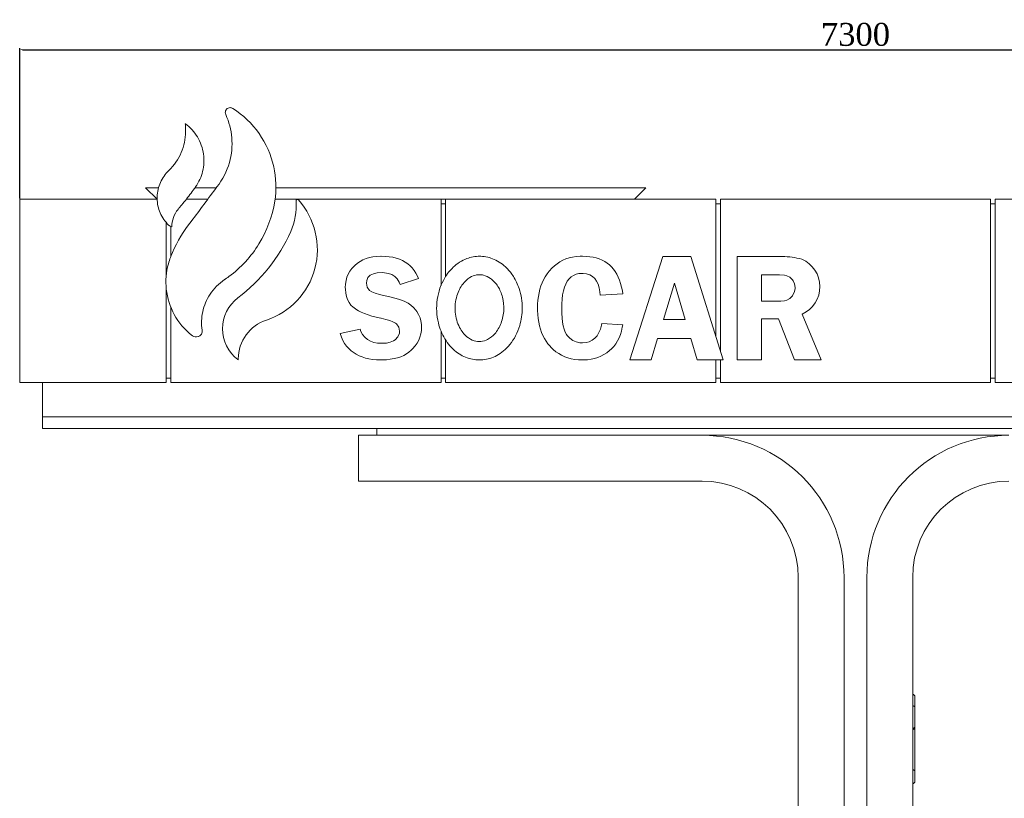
# Model space of a CAD drawing. Header units: feet. Extents: x 1874736 to 1903466, y 4612121 to 4660828.
# Tile 11 of 16: x 1888810 to 1893110, y 4653794 to 4657192. Entities that reach past the tile are written whole.
import ezdxf

# ---------------------------------------------------------------- set-up
doc = ezdxf.new("R2010")
doc.units = ezdxf.units.FT
doc.header["$MEASUREMENT"] = 0
doc.header["$PDMODE"] = 98
doc.header["$PDSIZE"] = 0.3
doc.styles.get("Standard").update_dxf_attribs({"font": 'times.ttf'})
doc.dimstyles.new('ISO-25', dxfattribs={"dimscale": 15, "dimtxt": 20, "dimasz": 2.5, "dimexe": 1.25, "dimexo": 0.625, "dimgap": 3, "dimtad": 1, "dimdec": 0, "dimtxsty": 'Standard', "dimcen": 2.5, "dimadec": 0, "dimazin": 0, "dimtfac": 1, "dimtdec": 0, "dimtmove": 0, "dimatfit": 3, "dimfxl": 1.25, "dimarcsym": 0})

# ---------------------------------------------------------------- blocks, each defined once
blk = doc.blocks.new('*D5007')
at = {"color": 0, "lineweight": -2, "transparency": 16777216}
for p, q in [((1888809.6, 4656411.5), (1888809.6, 4657067.7)), ((1888822.1, 4657061.4), (1896097.1, 4657061.4)), ((1896109.6, 4656411.5), (1896109.6, 4657067.7))]:
    blk.add_line(p, q, dxfattribs=at)
at = {"color": 0, "lineweight": 30, "transparency": 16777216}
for points in [[(1888822.1, 4657063.5), (1888822.1, 4657059.4), (1888809.6, 4657061.4)], [(1896097.1, 4657063.5), (1896097.1, 4657059.4), (1896109.6, 4657061.4)]]:
    blk.add_solid(points, dxfattribs=at)
at = {"layer": 'Defpoints', "color": 0, "lineweight": 30, "transparency": 16777216}
for p in [(1896109.6, 4657061.4), (1888809.6, 4656408.4), (1896109.6, 4656408.4)]:
    blk.add_point(p, dxfattribs=at)
at = {"color": 0, "lineweight": 5, "transparency": 16777216, "insert": (1892459.6, 4657127.4), "char_height": 100, "attachment_point": 5}
blk.add_mtext('7300', dxfattribs=at)

msp = doc.modelspace()

# ---------------------------------------------------------------- linework, layer by layer
at = {"color": 0, "linetype": 'Continuous', "lineweight": 0, "extrusion": (0, 1, 0)}
for p, q in [((1889359.6, 4656458.4, -26089.3), (1889409.6, 4656408.4, -26089.3)), ((1889359.6, 4656458.4, -26089.3), (1889415.6, 4656458.4, -26089.3)), ((1889574.8, 4656458.4, -26089.3), (1889667.8, 4656458.4, -26089.3)), ((1889928.4, 4656458.4, -26089.3), (1891544.8, 4656458.4, -26089.3)), ((1891494.8, 4656408.4, -26089.3), (1891544.8, 4656458.4, -26089.3)), ((1888809.6, 4656408.4, -26089.3), (1889409.8, 4656408.4, -26089.3)), ((1888809.6, 4656408.4, -26089.3), (1888809.6, 4655608.4, -26089.3)), ((1889537.2, 4656408.4, -26089.3), (1889631.1, 4656408.4, -26089.3)), ((1889924.8, 4656408.4, -26089.3), (1890649.6, 4656408.4, -26089.3)), ((1890649.6, 4656408.4, -26089.3), (1890669.6, 4656408.4, -26089.3)), ((1890649.6, 4656032.4, -26089.3), (1890649.6, 4656408.4, -26089.3)), ((1890649.6, 4656388.4, -26089.3), (1890669.6, 4656388.4, -26089.3)), ((1890669.6, 4656408.4, -26089.3), (1890669.6, 4656071.3, -26089.3)), ((1890669.6, 4656408.4, -26089.3), (1891849.6, 4656408.4, -26089.3)), ((1891849.6, 4655810.7, -26089.3), (1891849.6, 4656408.4, -26089.3)), ((1891849.6, 4656388.4, -26089.3), (1891869.6, 4656388.4, -26089.3)), ((1891869.6, 4656408.4, -26089.3), (1891869.6, 4655746.8, -26089.3)), ((1891869.6, 4656408.4, -26089.3), (1893049.6, 4656408.4, -26089.3)), ((1893049.6, 4656408.4, -26089.3), (1893049.6, 4655608.4, -26089.3)), ((1893069.6, 4656388.4, -26089.3), (1893049.6, 4656388.4, -26089.3)), ((1893069.6, 4655608.4, -26089.3), (1893069.6, 4656408.4, -26089.3)), ((1893424.5, 4656408.4, -26089.3), (1893069.6, 4656408.4, -26089.3)), ((1889449.6, 4656077.1, -26089.3), (1889449.6, 4656306.8, -26089.3)), ((1889469.6, 4656289.7, -26089.3), (1889469.6, 4656158.7, -26089.3)), ((1890284.2, 4656129.2, -26089.3), (1890273.4, 4656119.9, -26089.3)), ((1890296, 4656137.1, -26089.3), (1890284.2, 4656129.2, -26089.3)), ((1890308.7, 4656143.9, -26089.3), (1890296, 4656137.1, -26089.3)), ((1890322.2, 4656149.5, -26089.3), (1890308.7, 4656143.9, -26089.3)), ((1890336.7, 4656153.7, -26089.3), (1890322.2, 4656149.5, -26089.3)), ((1890352.3, 4656156.9, -26089.3), (1890336.7, 4656153.7, -26089.3)), ((1890368.8, 4656159, -26089.3), (1890352.3, 4656156.9, -26089.3)), ((1890386.3, 4656159.7, -26089.3), (1890368.8, 4656159, -26089.3)), ((1890388.1, 4656159.7, -26089.3), (1890386.3, 4656159.7, -26089.3)), ((1890406, 4656159.1, -26089.3), (1890388.1, 4656159.7, -26089.3)), ((1890423, 4656157.6, -26089.3), (1890406, 4656159.1, -26089.3)), ((1890438.9, 4656155.1, -26089.3), (1890423, 4656157.6, -26089.3)), ((1890453.9, 4656151.4, -26089.3), (1890438.9, 4656155.1, -26089.3)), ((1890467.8, 4656146.8, -26089.3), (1890453.9, 4656151.4, -26089.3)), ((1890480.8, 4656141.2, -26089.3), (1890467.8, 4656146.8, -26089.3)), ((1890493, 4656134.5, -26089.3), (1890480.8, 4656141.2, -26089.3)), ((1890504.2, 4656126.9, -26089.3), (1890493, 4656134.5, -26089.3)), ((1890514.4, 4656118.3, -26089.3), (1890504.2, 4656126.9, -26089.3)), ((1891156.5, 4656127.4, -26089.3), (1891145, 4656118.3, -26089.3)), ((1891168.7, 4656135.3, -26089.3), (1891156.5, 4656127.4, -26089.3)), ((1891181.6, 4656142, -26089.3), (1891168.7, 4656135.3, -26089.3)), ((1891195.2, 4656147.8, -26089.3), (1891181.6, 4656142, -26089.3)), ((1891209.4, 4656152.4, -26089.3), (1891195.2, 4656147.8, -26089.3)), ((1891224.4, 4656155.8, -26089.3), (1891209.4, 4656152.4, -26089.3)), ((1891240.2, 4656158.3, -26089.3), (1891224.4, 4656155.8, -26089.3)), ((1891256.7, 4656159.5, -26089.3), (1891240.2, 4656158.3, -26089.3)), ((1891267.1, 4656159.7, -26089.3), (1891256.7, 4656159.5, -26089.3)), ((1891283.4, 4656159.3, -26089.3), (1891267.1, 4656159.7, -26089.3)), ((1891298.9, 4656157.9, -26089.3), (1891283.4, 4656159.3, -26089.3)), ((1891313.6, 4656155.5, -26089.3), (1891298.9, 4656157.9, -26089.3)), ((1891327.5, 4656152.2, -26089.3), (1891313.6, 4656155.5, -26089.3)), ((1891340.6, 4656148, -26089.3), (1891327.5, 4656152.2, -26089.3)), ((1891352.9, 4656142.9, -26089.3), (1891340.6, 4656148, -26089.3)), ((1891364.4, 4656136.9, -26089.3), (1891352.9, 4656142.9, -26089.3)), ((1891375.1, 4656129.9, -26089.3), (1891364.4, 4656136.9, -26089.3)), ((1891385.1, 4656122, -26089.3), (1891375.1, 4656129.9, -26089.3)), ((1891619, 4656158.4, -26089.3), (1891474.7, 4655708.4, -26089.3)), ((1891740.9, 4656158.4, -26089.3), (1891619, 4656158.4, -26089.3)), ((1891881.7, 4655708.4, -26089.3), (1891740.9, 4656158.4, -26089.3)), ((1892140.4, 4656158.4, -26089.3), (1891942.6, 4656158.4, -26089.3)), ((1891942.6, 4656158.4, -26089.3), (1891942.6, 4655708.4, -26089.3)), ((1890251.9, 4656094.4, -26089.3), (1890244.6, 4656081.5, -26089.3)), ((1890260.8, 4656106.5, -26089.3), (1890251.9, 4656094.4, -26089.3)), ((1890271.5, 4656118.2, -26089.3), (1890260.8, 4656106.5, -26089.3)), ((1890273.4, 4656119.9, -26089.3), (1890271.5, 4656118.2, -26089.3)), ((1890340.5, 4656076.5, -26089.3), (1890354.3, 4656083.3, -26089.3)), ((1890354.3, 4656083.3, -26089.3), (1890371.5, 4656087.3, -26089.3)), ((1890371.5, 4656087.3, -26089.3), (1890392.1, 4656088.6, -26089.3)), ((1890392.1, 4656088.6, -26089.3), (1890403.3, 4656088, -26089.3)), ((1890403.3, 4656088, -26089.3), (1890419.8, 4656085.2, -26089.3)), ((1890419.8, 4656085.2, -26089.3), (1890434.6, 4656079.7, -26089.3)), ((1890523.8, 4656108.6, -26089.3), (1890514.4, 4656118.3, -26089.3)), ((1890532.1, 4656098, -26089.3), (1890523.8, 4656108.6, -26089.3)), ((1890539.8, 4656086.2, -26089.3), (1890532.1, 4656098, -26089.3)), ((1890546.4, 4656073.5, -26089.3), (1890539.8, 4656086.2, -26089.3)), ((1891121.6, 4656094.1, -26089.3), (1891112.8, 4656082.4, -26089.3)), ((1891123.7, 4656096.8, -26089.3), (1891121.6, 4656094.1, -26089.3)), ((1891134, 4656108.1, -26089.3), (1891123.7, 4656096.8, -26089.3)), ((1891145, 4656118.3, -26089.3), (1891134, 4656108.1, -26089.3)), ((1891239.6, 4656081.1, -26089.3), (1891251.9, 4656084, -26089.3)), ((1891251.9, 4656084, -26089.3), (1891265, 4656084.9, -26089.3)), ((1891265, 4656084.9, -26089.3), (1891270.5, 4656084.8, -26089.3)), ((1891270.5, 4656084.8, -26089.3), (1891285.4, 4656082.8, -26089.3)), ((1891285.4, 4656082.8, -26089.3), (1891298.9, 4656078.5, -26089.3)), ((1891394.3, 4656113.3, -26089.3), (1891385.1, 4656122, -26089.3)), ((1891402.9, 4656103.6, -26089.3), (1891394.3, 4656113.3, -26089.3)), ((1891410.5, 4656092.9, -26089.3), (1891402.9, 4656103.6, -26089.3)), ((1891417.5, 4656081.2, -26089.3), (1891410.5, 4656092.9, -26089.3)), ((1890234.9, 4656053.6, -26089.3), (1890232.5, 4656038.6, -26089.3)), ((1890239, 4656067.9, -26089.3), (1890234.9, 4656053.6, -26089.3)), ((1890244.6, 4656081.5, -26089.3), (1890239, 4656067.9, -26089.3)), ((1890323.8, 4656042.1, -26089.3), (1890325.2, 4656053.9, -26089.3)), ((1890327.4, 4656024.8, -26089.3), (1890323.8, 4656042.1, -26089.3)), ((1890325.2, 4656053.9, -26089.3), (1890330.6, 4656066.6, -26089.3)), ((1890330.6, 4656066.6, -26089.3), (1890340.5, 4656076.5, -26089.3)), ((1890434.6, 4656079.7, -26089.3), (1890447.5, 4656071.3, -26089.3)), ((1890447.5, 4656071.3, -26089.3), (1890458.3, 4656060.6, -26089.3)), ((1890458.3, 4656060.6, -26089.3), (1890467.1, 4656047.2, -26089.3)), ((1890467.1, 4656047.2, -26089.3), (1890471.7, 4656036.6, -26089.3)), ((1890471.7, 4656036.6, -26089.3), (1890550.7, 4656063, -26089.3)), ((1890550.7, 4656063, -26089.3), (1890546.4, 4656073.5, -26089.3)), ((1891091.5, 4656044, -26089.3), (1891086.1, 4656030, -26089.3)), ((1891097.8, 4656057.4, -26089.3), (1891091.5, 4656044, -26089.3)), ((1891105, 4656070.1, -26089.3), (1891097.8, 4656057.4, -26089.3)), ((1891112.8, 4656082.4, -26089.3), (1891105, 4656070.1, -26089.3)), ((1891194.4, 4656038.2, -26089.3), (1891201.2, 4656050.4, -26089.3)), ((1891201.2, 4656050.4, -26089.3), (1891209.1, 4656060.9, -26089.3)), ((1891209.1, 4656060.9, -26089.3), (1891218.1, 4656069.5, -26089.3)), ((1891218.1, 4656069.5, -26089.3), (1891228.4, 4656076.3, -26089.3)), ((1891228.4, 4656076.3, -26089.3), (1891239.6, 4656081.1, -26089.3)), ((1891298.9, 4656078.5, -26089.3), (1891310.9, 4656071.8, -26089.3)), ((1891310.9, 4656071.8, -26089.3), (1891321, 4656062.6, -26089.3)), ((1891321, 4656062.6, -26089.3), (1891329.4, 4656051.1, -26089.3)), ((1891329.4, 4656051.1, -26089.3), (1891335.9, 4656037.4, -26089.3)), ((1891423.9, 4656068.6, -26089.3), (1891417.5, 4656081.2, -26089.3)), ((1891429.4, 4656055, -26089.3), (1891423.9, 4656068.6, -26089.3)), ((1891434.2, 4656040.5, -26089.3), (1891429.4, 4656055, -26089.3)), ((1891438.3, 4656024.9, -26089.3), (1891434.2, 4656040.5, -26089.3)), ((1891620.7, 4655884.2, -26089.3), (1891668.8, 4656042.1, -26089.3)), ((1891668.8, 4656042.1, -26089.3), (1891715.9, 4655884.2, -26089.3)), ((1892048.6, 4656078.3, -26089.3), (1892127.5, 4656078.3, -26089.3)), ((1892048.6, 4655963.5, -26089.3), (1892048.6, 4656078.3, -26089.3)), ((1892127.5, 4656078.3, -26089.3), (1892149.3, 4656076.9, -26089.3)), ((1892149.3, 4656076.9, -26089.3), (1892160.4, 4656075, -26089.3)), ((1892160.4, 4656075, -26089.3), (1892172.8, 4656068.8, -26089.3)), ((1892172.8, 4656068.8, -26089.3), (1892184.8, 4656056.6, -26089.3)), ((1892184.8, 4656056.6, -26089.3), (1892187.2, 4656053.1, -26089.3)), ((1892187.2, 4656053.1, -26089.3), (1892193.8, 4656038.8, -26089.3)), ((1889449.6, 4655608.4, -26089.3), (1889449.6, 4656018.5, -26089.3)), ((1890232.5, 4656038.6, -26089.3), (1890231.7, 4656022.8, -26089.3)), ((1890231.7, 4656022.8, -26089.3), (1890231.8, 4656016.3, -26089.3)), ((1890231.8, 4656016.3, -26089.3), (1890233.3, 4655999.3, -26089.3)), ((1890233.3, 4655999.3, -26089.3), (1890236.6, 4655984.1, -26089.3)), ((1890337, 4656010.8, -26089.3), (1890327.4, 4656024.8, -26089.3)), ((1890347.5, 4656004, -26089.3), (1890337, 4656010.8, -26089.3)), ((1890361.9, 4655998, -26089.3), (1890347.5, 4656004, -26089.3)), ((1890380.7, 4655992.7, -26089.3), (1890361.9, 4655998, -26089.3)), ((1891077.8, 4656000.3, -26089.3), (1891074.9, 4655984.4, -26089.3)), ((1891081.6, 4656015.4, -26089.3), (1891077.8, 4656000.3, -26089.3)), ((1891086.1, 4656030, -26089.3), (1891081.6, 4656015.4, -26089.3)), ((1891180.9, 4655991.6, -26089.3), (1891184.4, 4656008.8, -26089.3)), ((1891184.4, 4656008.8, -26089.3), (1891188.9, 4656024.3, -26089.3)), ((1891188.9, 4656024.3, -26089.3), (1891194.4, 4656038.2, -26089.3)), ((1891335.9, 4656037.4, -26089.3), (1891340.6, 4656021.8, -26089.3)), ((1891340.6, 4656021.8, -26089.3), (1891343.6, 4656004, -26089.3)), ((1891343.6, 4656004, -26089.3), (1891344.5, 4655990, -26089.3)), ((1891441.5, 4656008.3, -26089.3), (1891438.3, 4656024.9, -26089.3)), ((1891443.2, 4655996.2, -26089.3), (1891441.5, 4656008.3, -26089.3)), ((1892192.4, 4656001.7, -26089.3), (1892184.8, 4655988, -26089.3)), ((1892195.8, 4656017.4, -26089.3), (1892192.4, 4656001.7, -26089.3)), ((1892193.8, 4656038.8, -26089.3), (1892196, 4656022.9, -26089.3)), ((1892196, 4656022.9, -26089.3), (1892195.8, 4656017.4, -26089.3)), ((1890236.6, 4655984.1, -26089.3), (1890241.6, 4655970.4, -26089.3)), ((1890241.6, 4655970.4, -26089.3), (1890248.1, 4655957.9, -26089.3)), ((1890248.1, 4655957.9, -26089.3), (1890256.4, 4655947, -26089.3)), ((1890393, 4655990, -26089.3), (1890380.7, 4655992.7, -26089.3)), ((1890413.4, 4655985.7, -26089.3), (1890393, 4655990, -26089.3)), ((1890431.9, 4655981.5, -26089.3), (1890413.4, 4655985.7, -26089.3)), ((1890448.6, 4655977.1, -26089.3), (1890431.9, 4655981.5, -26089.3)), ((1890463.5, 4655972.8, -26089.3), (1890448.6, 4655977.1, -26089.3)), ((1890476.6, 4655968.6, -26089.3), (1890463.5, 4655972.8, -26089.3)), ((1890488, 4655964.3, -26089.3), (1890476.6, 4655968.6, -26089.3)), ((1890492.2, 4655962.4, -26089.3), (1890488, 4655964.3, -26089.3)), ((1890505.5, 4655955.5, -26089.3), (1890492.2, 4655962.4, -26089.3)), ((1890517.7, 4655946.9, -26089.3), (1890505.5, 4655955.5, -26089.3)), ((1891072.8, 4655968.1, -26089.3), (1891071.5, 4655951.2, -26089.3)), ((1891074.9, 4655984.4, -26089.3), (1891072.8, 4655968.1, -26089.3)), ((1891177.1, 4655951.9, -26089.3), (1891178.6, 4655972.5, -26089.3)), ((1891178.6, 4655972.5, -26089.3), (1891180.9, 4655991.6, -26089.3)), ((1891344.5, 4655990, -26089.3), (1891443.2, 4655996.2, -26089.3)), ((1892113.3, 4655963.5, -26089.3), (1892048.6, 4655963.5, -26089.3)), ((1892133.3, 4655964.1, -26089.3), (1892113.3, 4655963.5, -26089.3)), ((1892149, 4655965.8, -26089.3), (1892133.3, 4655964.1, -26089.3)), ((1892159.4, 4655968.2, -26089.3), (1892149, 4655965.8, -26089.3)), ((1892172.5, 4655975, -26089.3), (1892159.4, 4655968.2, -26089.3)), ((1892184.3, 4655987.3, -26089.3), (1892172.5, 4655975, -26089.3)), ((1892184.8, 4655988, -26089.3), (1892184.3, 4655987.3, -26089.3)), ((1889469.6, 4655937, -26089.3), (1889469.6, 4655608.4, -26089.3)), ((1890256.4, 4655947, -26089.3), (1890266.4, 4655937.1, -26089.3)), ((1890266.4, 4655937.1, -26089.3), (1890268.4, 4655935.5, -26089.3)), ((1890268.4, 4655935.5, -26089.3), (1890278, 4655928.5, -26089.3)), ((1890278, 4655928.5, -26089.3), (1890289.1, 4655921.9, -26089.3)), ((1890289.1, 4655921.9, -26089.3), (1890301.5, 4655915.7, -26089.3)), ((1890301.5, 4655915.7, -26089.3), (1890315.4, 4655909.7, -26089.3)), ((1890529.1, 4655936.7, -26089.3), (1890517.7, 4655946.9, -26089.3)), ((1890539.5, 4655924.7, -26089.3), (1890529.1, 4655936.7, -26089.3)), ((1890543.9, 4655918.5, -26089.3), (1890539.5, 4655924.7, -26089.3)), ((1890552, 4655905.3, -26089.3), (1890543.9, 4655918.5, -26089.3)), ((1891071.5, 4655951.2, -26089.3), (1891071.1, 4655933.6, -26089.3)), ((1891071.1, 4655933.6, -26089.3), (1891071.2, 4655923.4, -26089.3)), ((1891071.2, 4655923.4, -26089.3), (1891072.1, 4655905.6, -26089.3)), ((1891176.7, 4655932.6, -26089.3), (1891177.1, 4655951.9, -26089.3)), ((1891177.1, 4655910.5, -26089.3), (1891176.7, 4655932.6, -26089.3)), ((1891178.4, 4655890.3, -26089.3), (1891177.1, 4655910.5, -26089.3)), ((1890315.4, 4655909.7, -26089.3), (1890330.9, 4655904.1, -26089.3)), ((1890330.9, 4655904.1, -26089.3), (1890347.8, 4655899, -26089.3)), ((1890347.8, 4655899, -26089.3), (1890366.2, 4655894, -26089.3)), ((1890366.2, 4655894, -26089.3), (1890386.2, 4655889.7, -26089.3)), ((1890386.2, 4655889.7, -26089.3), (1890387.9, 4655889.2, -26089.3)), ((1890387.9, 4655889.2, -26089.3), (1890408.6, 4655884.4, -26089.3)), ((1890408.6, 4655884.4, -26089.3), (1890425.9, 4655879.4, -26089.3)), ((1890425.9, 4655879.4, -26089.3), (1890439.8, 4655874.1, -26089.3)), ((1890439.8, 4655874.1, -26089.3), (1890450.4, 4655868.4, -26089.3)), ((1890450.4, 4655868.4, -26089.3), (1890455.5, 4655864.4, -26089.3)), ((1890558.1, 4655891.5, -26089.3), (1890552, 4655905.3, -26089.3)), ((1890562.1, 4655877.2, -26089.3), (1890558.1, 4655891.5, -26089.3)), ((1890564.3, 4655861.9, -26089.3), (1890562.1, 4655877.2, -26089.3)), ((1891072.1, 4655905.6, -26089.3), (1891073.8, 4655888.4, -26089.3)), ((1891073.8, 4655888.4, -26089.3), (1891076.3, 4655872.1, -26089.3)), ((1891076.3, 4655872.1, -26089.3), (1891079.6, 4655856.4, -26089.3)), ((1891180.4, 4655872.1, -26089.3), (1891178.4, 4655890.3, -26089.3)), ((1891183.5, 4655855.8, -26089.3), (1891180.4, 4655872.1, -26089.3)), ((1891715.9, 4655884.2, -26089.3), (1891620.7, 4655884.2, -26089.3)), ((1892048.6, 4655886.7, -26089.3), (1892124.2, 4655886.7, -26089.3)), ((1892048.6, 4655708.4, -26089.3), (1892048.6, 4655886.7, -26089.3)), ((1892124.2, 4655886.7, -26089.3), (1892193.3, 4655708.4, -26089.3)), ((1892309.6, 4655708.4, -26089.3), (1892226.7, 4655907.5, -26089.3)), ((1890296.5, 4655841.9, -26089.3), (1890209.6, 4655822.2, -26089.3)), ((1890300.1, 4655831.5, -26089.3), (1890296.5, 4655841.9, -26089.3)), ((1890307.3, 4655817.9, -26089.3), (1890300.1, 4655831.5, -26089.3)), ((1890455.5, 4655864.4, -26089.3), (1890465.6, 4655850.7, -26089.3)), ((1890465.6, 4655850.7, -26089.3), (1890469, 4655833.3, -26089.3)), ((1890469, 4655833.3, -26089.3), (1890468.1, 4655824.1, -26089.3)), ((1890561.6, 4655821.3, -26089.3), (1890564, 4655836.2, -26089.3)), ((1890564, 4655836.2, -26089.3), (1890564.9, 4655851.5, -26089.3)), ((1890564.9, 4655851.5, -26089.3), (1890564.3, 4655861.9, -26089.3)), ((1890649.6, 4655608.4, -26089.3), (1890649.6, 4655833.1, -26089.3)), ((1891079.6, 4655856.4, -26089.3), (1891083.8, 4655841.6, -26089.3)), ((1891083.8, 4655841.6, -26089.3), (1891088.8, 4655827.3, -26089.3)), ((1891088.8, 4655827.3, -26089.3), (1891094.4, 4655813.9, -26089.3)), ((1891187.2, 4655841.4, -26089.3), (1891183.5, 4655855.8, -26089.3)), ((1891192, 4655828.9, -26089.3), (1891187.2, 4655841.4, -26089.3)), ((1891197.5, 4655818.3, -26089.3), (1891192, 4655828.9, -26089.3)), ((1891339.2, 4655826.4, -26089.3), (1891331, 4655813, -26089.3)), ((1891345.7, 4655842, -26089.3), (1891339.2, 4655826.4, -26089.3)), ((1891350.7, 4655859.7, -26089.3), (1891345.7, 4655842, -26089.3)), ((1891352.1, 4655866.6, -26089.3), (1891350.7, 4655859.7, -26089.3)), ((1891443.2, 4655861, -26089.3), (1891352.1, 4655866.6, -26089.3)), ((1891432.9, 4655817.7, -26089.3), (1891437.6, 4655833.1, -26089.3)), ((1891437.6, 4655833.1, -26089.3), (1891441.3, 4655849.6, -26089.3)), ((1891441.3, 4655849.6, -26089.3), (1891443.2, 4655861, -26089.3)), ((1890209.6, 4655822.2, -26089.3), (1890214.5, 4655807.2, -26089.3)), ((1890214.5, 4655807.2, -26089.3), (1890220.7, 4655792.8, -26089.3)), ((1890220.7, 4655792.8, -26089.3), (1890228.2, 4655779.7, -26089.3)), ((1890316.7, 4655806.2, -26089.3), (1890307.3, 4655817.9, -26089.3)), ((1890328, 4655796.7, -26089.3), (1890316.7, 4655806.2, -26089.3)), ((1890341.1, 4655789.3, -26089.3), (1890328, 4655796.7, -26089.3)), ((1890356.2, 4655784, -26089.3), (1890341.1, 4655789.3, -26089.3)), ((1890372.9, 4655780.9, -26089.3), (1890356.2, 4655784, -26089.3)), ((1890428.1, 4655784.6, -26089.3), (1890411.1, 4655781, -26089.3)), ((1890442.1, 4655790.6, -26089.3), (1890428.1, 4655784.6, -26089.3)), ((1890449.2, 4655795.4, -26089.3), (1890442.1, 4655790.6, -26089.3)), ((1890461.7, 4655808.6, -26089.3), (1890449.2, 4655795.4, -26089.3)), ((1890468.1, 4655824.1, -26089.3), (1890461.7, 4655808.6, -26089.3)), ((1890545, 4655780.6, -26089.3), (1890552.1, 4655793.6, -26089.3)), ((1890552.1, 4655793.6, -26089.3), (1890557.6, 4655807.2, -26089.3)), ((1890557.6, 4655807.2, -26089.3), (1890561.6, 4655821.3, -26089.3)), ((1890669.6, 4655794.3, -26089.3), (1890669.6, 4655608.4, -26089.3)), ((1891094.4, 4655813.9, -26089.3), (1891101.1, 4655801, -26089.3)), ((1891101.1, 4655801, -26089.3), (1891108.4, 4655789, -26089.3)), ((1891108.4, 4655789, -26089.3), (1891116.6, 4655777.6, -26089.3)), ((1891200.4, 4655814.3, -26089.3), (1891197.5, 4655818.3, -26089.3)), ((1891211.5, 4655802, -26089.3), (1891200.4, 4655814.3, -26089.3)), ((1891224.7, 4655792.5, -26089.3), (1891211.5, 4655802, -26089.3)), ((1891239.7, 4655785.9, -26089.3), (1891224.7, 4655792.5, -26089.3)), ((1891256.2, 4655782.4, -26089.3), (1891239.7, 4655785.9, -26089.3)), ((1891267.9, 4655781.8, -26089.3), (1891256.2, 4655782.4, -26089.3)), ((1891283.3, 4655783, -26089.3), (1891267.9, 4655781.8, -26089.3)), ((1891297.3, 4655786.8, -26089.3), (1891283.3, 4655783, -26089.3)), ((1891310.1, 4655793, -26089.3), (1891297.3, 4655786.8, -26089.3)), ((1891321.4, 4655801.8, -26089.3), (1891310.1, 4655793, -26089.3)), ((1891331, 4655813, -26089.3), (1891321.4, 4655801.8, -26089.3)), ((1891413, 4655777.6, -26089.3), (1891420.7, 4655789.9, -26089.3)), ((1891420.7, 4655789.9, -26089.3), (1891427.2, 4655803.2, -26089.3)), ((1891427.2, 4655803.2, -26089.3), (1891432.9, 4655817.7, -26089.3)), ((1891567, 4655708.4, -26089.3), (1891595.2, 4655801.1, -26089.3)), ((1891595.2, 4655801.1, -26089.3), (1891740.6, 4655801.1, -26089.3)), ((1891740.6, 4655801.1, -26089.3), (1891768.3, 4655708.4, -26089.3)), ((1890228.2, 4655779.7, -26089.3), (1890236.8, 4655767.5, -26089.3)), ((1890236.8, 4655767.5, -26089.3), (1890246.5, 4655756.5, -26089.3)), ((1890246.5, 4655756.5, -26089.3), (1890257.5, 4655746.8, -26089.3)), ((1890257.5, 4655746.8, -26089.3), (1890278.9, 4655732.3, -26089.3)), ((1890391.1, 4655779.8, -26089.3), (1890372.9, 4655780.9, -26089.3)), ((1890391.6, 4655779.8, -26089.3), (1890391.1, 4655779.8, -26089.3)), ((1890411.1, 4655781, -26089.3), (1890391.6, 4655779.8, -26089.3)), ((1890498.7, 4655733.9, -26089.3), (1890509.7, 4655741.5, -26089.3)), ((1890509.7, 4655741.5, -26089.3), (1890519.8, 4655750.2, -26089.3)), ((1890519.8, 4655750.2, -26089.3), (1890525.8, 4655756, -26089.3)), ((1890525.8, 4655756, -26089.3), (1890536.2, 4655768.1, -26089.3)), ((1890536.2, 4655768.1, -26089.3), (1890545, 4655780.6, -26089.3)), ((1891116.6, 4655777.6, -26089.3), (1891125.7, 4655766.9, -26089.3)), ((1891125.7, 4655766.9, -26089.3), (1891128.8, 4655763.4, -26089.3)), ((1891128.8, 4655763.4, -26089.3), (1891139.8, 4655752.8, -26089.3)), ((1891139.8, 4655752.8, -26089.3), (1891151.4, 4655743.1, -26089.3)), ((1891151.4, 4655743.1, -26089.3), (1891163.6, 4655734.7, -26089.3)), ((1891361.4, 4655730.7, -26089.3), (1891374.1, 4655738.8, -26089.3)), ((1891374.1, 4655738.8, -26089.3), (1891386.1, 4655748.1, -26089.3)), ((1891386.1, 4655748.1, -26089.3), (1891394.6, 4655755.7, -26089.3)), ((1891394.6, 4655755.7, -26089.3), (1891404.2, 4655766.1, -26089.3)), ((1891404.2, 4655766.1, -26089.3), (1891413, 4655777.6, -26089.3)), ((1889763.8, 4655709.2, -26089.3), (1889763.9, 4655711.9, -26089.3)), ((1890278.9, 4655732.3, -26089.3), (1890291.8, 4655725.7, -26089.3)), ((1890291.8, 4655725.7, -26089.3), (1890305.5, 4655720.1, -26089.3)), ((1890305.5, 4655720.1, -26089.3), (1890320, 4655715.4, -26089.3)), ((1890320, 4655715.4, -26089.3), (1890335.1, 4655711.8, -26089.3)), ((1890335.1, 4655711.8, -26089.3), (1890350.8, 4655709.1, -26089.3)), ((1890350.8, 4655709.1, -26089.3), (1890367.4, 4655707.6, -26089.3)), ((1890367.4, 4655707.6, -26089.3), (1890384.7, 4655707.1, -26089.3)), ((1890384.7, 4655707.1, -26089.3), (1890392.5, 4655707.2, -26089.3)), ((1890392.5, 4655707.2, -26089.3), (1890410.9, 4655708.2, -26089.3)), ((1890410.9, 4655708.2, -26089.3), (1890428.1, 4655710, -26089.3)), ((1890428.1, 4655710, -26089.3), (1890444.4, 4655712.9, -26089.3)), ((1890444.4, 4655712.9, -26089.3), (1890459.4, 4655716.6, -26089.3)), ((1890459.4, 4655716.6, -26089.3), (1890473.5, 4655721.4, -26089.3)), ((1890473.5, 4655721.4, -26089.3), (1890486.6, 4655727.2, -26089.3)), ((1890486.6, 4655727.2, -26089.3), (1890498.7, 4655733.9, -26089.3)), ((1891163.6, 4655734.7, -26089.3), (1891176.4, 4655727.4, -26089.3)), ((1891176.4, 4655727.4, -26089.3), (1891189.9, 4655721.3, -26089.3)), ((1891189.9, 4655721.3, -26089.3), (1891203.9, 4655716.2, -26089.3)), ((1891203.9, 4655716.2, -26089.3), (1891218.5, 4655712.2, -26089.3)), ((1891218.5, 4655712.2, -26089.3), (1891233.8, 4655709.4, -26089.3)), ((1891233.8, 4655709.4, -26089.3), (1891249.8, 4655707.6, -26089.3)), ((1891249.8, 4655707.6, -26089.3), (1891266.4, 4655707.1, -26089.3)), ((1891266.4, 4655707.1, -26089.3), (1891272.4, 4655707.2, -26089.3)), ((1891272.4, 4655707.2, -26089.3), (1891289, 4655708.2, -26089.3)), ((1891289, 4655708.2, -26089.3), (1891304.7, 4655710.4, -26089.3)), ((1891304.7, 4655710.4, -26089.3), (1891319.9, 4655713.7, -26089.3)), ((1891319.9, 4655713.7, -26089.3), (1891334.4, 4655718.2, -26089.3)), ((1891334.4, 4655718.2, -26089.3), (1891348.2, 4655723.9, -26089.3)), ((1891348.2, 4655723.9, -26089.3), (1891361.4, 4655730.7, -26089.3)), ((1891474.7, 4655708.4, -26089.3), (1891567, 4655708.4, -26089.3)), ((1891768.3, 4655708.4, -26089.3), (1891881.7, 4655708.4, -26089.3)), ((1891849.6, 4655608.4, -26089.3), (1891849.6, 4655708.4, -26089.3)), ((1891869.6, 4655708.4, -26089.3), (1891869.6, 4655608.4, -26089.3)), ((1891942.6, 4655708.4, -26089.3), (1892048.6, 4655708.4, -26089.3)), ((1892193.3, 4655708.4, -26089.3), (1892309.6, 4655708.4, -26089.3)), ((1889469.6, 4655628.4, -26089.3), (1889449.6, 4655628.4, -26089.3)), ((1890669.6, 4655628.4, -26089.3), (1890649.6, 4655628.4, -26089.3)), ((1891869.6, 4655628.4, -26089.3), (1891849.6, 4655628.4, -26089.3)), ((1893049.6, 4655628.4, -26089.3), (1893069.6, 4655628.4, -26089.3)), ((1889449.6, 4655608.4, -26089.3), (1888809.6, 4655608.4, -26089.3)), ((1888909.6, 4655458.4, -26089.3), (1888909.6, 4655608.4, -26089.3)), ((1890649.6, 4655608.4, -26089.3), (1889469.6, 4655608.4, -26089.3)), ((1891849.6, 4655608.4, -26089.3), (1890669.6, 4655608.4, -26089.3)), ((1893049.6, 4655608.4, -26089.3), (1891869.6, 4655608.4, -26089.3)), ((1893069.6, 4655608.4, -26089.3), (1894249.6, 4655608.4, -26089.3)), ((1888909.6, 4655458.4, -26089.3), (1896009.6, 4655458.4, -26089.3)), ((1896009.6, 4655458.4, -26089.3), (1888909.6, 4655458.4, -26089.3)), ((1888909.6, 4655458.4, -26089.3), (1888909.6, 4655408.4, -26089.3)), ((1888909.6, 4655408.4, -26089.3), (1896009.6, 4655408.4, -26089.3)), ((1890369.6, 4655378.4, -26089.3), (1890369.6, 4655408.4, -26089.3)), ((1890289.6, 4655378.4, -26089.3), (1891789.6, 4655378.4, -26089.3)), ((1890289.6, 4655178.4, -26089.3), (1890289.6, 4655378.4, -26089.3)), ((1893129.6, 4655378.4, -26089.3), (1891789.6, 4655378.4, -26089.3)), ((1891789.6, 4655178.4, -26089.3), (1890289.6, 4655178.4, -26089.3)), ((1892209.6, 4651748.4, -26089.3), (1892209.6, 4654758.4, -26089.3)), ((1892409.6, 4654758.4, -26089.3), (1892409.6, 4651428.4, -26089.3)), ((1892509.6, 4651428.4, -26089.3), (1892509.6, 4654758.4, -26089.3)), ((1892709.6, 4654758.4, -26089.3), (1892709.6, 4651748.4, -26089.3)), ((1892719.6, 4654237.3, -26089.3), (1892719.6, 4654191.4, -26089.3)), ((1892719.6, 4654191.4, -26089.3), (1892719.6, 4654108.7, -26089.3)), ((1892719.6, 4654105.1, -26089.3), (1892719.6, 4654108.7, -26089.3)), ((1892719.6, 4654034.8, -26089.3), (1892719.6, 4654105.1, -26089.3)), ((1892719.6, 4653912.3, -26089.3), (1892719.6, 4654034.8, -26089.3)), ((1892719.6, 4653868.4, -26089.3), (1892719.6, 4653912.3, -26089.3))]:
    msp.add_line(p, q, dxfattribs=at)
at = {"color": 0, "linetype": 'Continuous', "lineweight": 0}
for centre, radius, start, end in [((1889785.4, 4656189, -26089.3), 324.2, 288.3396, 41.8638), ((1890022.6, 4656401.6, -26089.3), 5.75, 41.8638, 184.1011), ((1892140.4, 4655837.4, -26089.3), 320.9, 74.71, 90), ((1892173.9, 4656026.9, -26089.3), 130.6, 293.8553, 66.9598), ((1889864.5, 4655843.3, -26089.3), 169, 127.0604, 232.8758), ((1889763, 4655709.2, -26089.3), 0.821, 232.8758, 4.1153)]:
    msp.add_arc(centre, radius, start, end, dxfattribs=at)
at = {"color": 0, "linetype": 'Continuous', "lineweight": 0, "extrusion": (0, 0, -1)}
for centre, radius, start, end in [((-1889739.9, 4656381.3, 26089.3), 277.6, 175.8989, 204.1268), ((-1889314.2, 4656572, 26089.3), 744.1, 204.1268, 232.9396), ((-1889944.1, 4655710.2, 26089.3), 180.3, 0.5548, 71.6604), ((-1891789.6, 4654758.4, 26089.3), 620, 90, 180), ((-1893129.6, 4654758.4, 26089.3), 620, 0, 90), ((-1891789.6, 4654758.4, 26089.3), 420, 90, 180), ((-1893129.6, 4654758.4, 26089.3), 420, 0, 90), ((-1892709.6, 4654237.3, 26089.3), 10, 90, 180), ((-1892709.6, 4653868.4, 26089.3), 10, 180, 270)]:
    msp.add_arc(centre, radius, start, end, dxfattribs=at)
at = {"color": 0, "linetype": 'Continuous', "lineweight": 0}
for points, knots in [([(1889709.5, 4656778.1, -26089.3), (1889724.1, 4656746.2, -26089.3), (1889733, 4656712, -26089.3), (1889739, 4656640.7, -26089.3), (1889735.4, 4656604.2, -26089.3), (1889714.6, 4656530.5, -26089.3), (1889696.1, 4656494.3, -26089.3), (1889671.1, 4656462.9, -26089.3)], [-335.122731, -335.122731, -335.122731, -335.122731, -229.786144, -229.786144, -120.602151, -120.602151, 0, 0, 0, 0]), ([(1889740.3, 4656805.2, -26089.3), (1889738.5, 4656806.3, -26089.3), (1889736.6, 4656807.1, -26089.3), (1889732.5, 4656808.2, -26089.3), (1889730.3, 4656808.4, -26089.3), (1889725.3, 4656808.2, -26089.3), (1889722.5, 4656807.6, -26089.3), (1889717.4, 4656805.2, -26089.3), (1889715.1, 4656803.5, -26089.3), (1889711.4, 4656799.5, -26089.3), (1889710, 4656797.1, -26089.3), (1889708, 4656792, -26089.3), (1889707.5, 4656789.1, -26089.3), (1889707.7, 4656783.5, -26089.3), (1889708.3, 4656780.7, -26089.3), (1889709.5, 4656778.1, -26089.3)], [-54.744503, -54.744503, -54.744503, -54.744503, -48.562111, -48.562111, -42.05044, -42.05044, -33.492871, -33.492871, -25.11128, -25.11128, -16.96365, -16.96365, -8.501115, -8.501115, 0, 0, 0, 0]), ([(1889923.6, 4656400.5, -26089.3), (1889931.4, 4656450.4, -26089.3), (1889929.8, 4656501.3, -26089.3), (1889907.3, 4656602.4, -26089.3), (1889885.8, 4656651.5, -26089.3), (1889824.7, 4656739, -26089.3), (1889785.5, 4656776.4, -26089.3), (1889740.3, 4656805.2, -26089.3)], [-471.683907, -471.683907, -471.683907, -471.683907, -320.159213, -320.159213, -160.929472, -160.929472, 0, 0, 0, 0]), ([(1889474.3, 4656288.4, -26089.3), (1889474.1, 4656302.1, -26089.3), (1889476.3, 4656315.8, -26089.3), (1889485.5, 4656341.7, -26089.3), (1889492.3, 4656353.8, -26089.3), (1889502.1, 4656365.7, -26089.3), (1889502.3, 4656366, -26089.3), (1889505.8, 4656370, -26089.3), (1889506.7, 4656371.2, -26089.3), (1889511, 4656376.2, -26089.3), (1889514.3, 4656380.2, -26089.3), (1889524.6, 4656392.5, -26089.3), (1889531.4, 4656401, -26089.3), (1889551.6, 4656426.7, -26089.3), (1889564.6, 4656444.1, -26089.3), (1889577.6, 4656462.3, -26089.3), (1889577.8, 4656462.6, -26089.3), (1889592.3, 4656483.3, -26089.3), (1889602.6, 4656505.9, -26089.3), (1889614.7, 4656554.8, -26089.3), (1889615.9, 4656580.6, -26089.3), (1889608.5, 4656632.3, -26089.3), (1889599.5, 4656657.6, -26089.3), (1889572.2, 4656703, -26089.3), (1889554.3, 4656722.7, -26089.3), (1889533.1, 4656738.3, -26089.3), (1889533.1, 4656738.3, -26089.3), (1889533.1, 4656738.3, -26089.3), (1889533.1, 4656738.3, -26089.3), (1889533.1, 4656738.3, -26089.3), (1889533.1, 4656738.3, -26089.3), (1889533.1, 4656738.3, -26089.3), (1889533.1, 4656738.3, -26089.3), (1889533.1, 4656738.3, -26089.3), (1889533.1, 4656738.3, -26089.3), (1889533, 4656738.3, -26089.3), (1889533, 4656738.3, -26089.3), (1889532.9, 4656738.4, -26089.3), (1889532.8, 4656738.4, -26089.3), (1889532.7, 4656738.4, -26089.3), (1889532.7, 4656738.3, -26089.3), (1889532.6, 4656738.3, -26089.3), (1889532.5, 4656738.2, -26089.3), (1889532.5, 4656738.2, -26089.3), (1889532.5, 4656738.1, -26089.3), (1889532.4, 4656738, -26089.3), (1889532.4, 4656737.9, -26089.3), (1889533, 4656733.7, -26089.3), (1889533.4, 4656729.9, -26089.3), (1889534.3, 4656718.3, -26089.3), (1889534.5, 4656710.6, -26089.3), (1889533.8, 4656671.7, -26089.3), (1889527.3, 4656641, -26089.3), (1889502.5, 4656583.1, -26089.3), (1889484.3, 4656556.6, -26089.3), (1889460.1, 4656533.1, -26089.3), (1889459.7, 4656532.8, -26089.3), (1889457.2, 4656530.3, -26089.3), (1889456.2, 4656529.3, -26089.3), (1889440.5, 4656512.9, -26089.3), (1889429, 4656494.8, -26089.3), (1889413.1, 4656454.6, -26089.3), (1889409.2, 4656432.9, -26089.3), (1889410.1, 4656389.8, -26089.3), (1889414.7, 4656368.8, -26089.3), (1889431.7, 4656329.3, -26089.3), (1889444.2, 4656311.2, -26089.3), (1889459.9, 4656296, -26089.3)], [-8016.868336, -8016.868336, -8016.868336, -8016.868336, -6974.133624, -6974.133624, -5929.559772, -5929.559772, -5804.489011, -5804.489011, -5756.727762, -5756.727762, -5589.068498, -5589.068498, -5235.920841, -5235.920841, -4529.300506, -4529.300506, -4508.430645, -4508.430645, -3552.798289, -3552.798289, -2561.649422, -2561.649422, -1530.784561, -1530.784561, -511.331069, -511.331069, -511.331065, -511.331065, -511.331059, -511.331059, -511.331041, -511.331041, -511.331002, -511.331002, -511.326339, -511.326339, -510.746022, -510.746022, -510.143517, -510.143517, -509.534846, -509.534846, -508.954671, -508.954671, -508.352326, -508.352326, -507.227335, -507.227335, -494.831263, -494.831263, -470.117036, -470.117036, -370.728115, -370.728115, -269.051614, -269.051614, -262.945155, -262.945155, -258.602221, -258.602221, -194.832952, -194.832952, -129.120568, -129.120568, -65.485114, -65.485114, 0, 0, 0, 0]), ([(1889671.1, 4656462.9, -26089.3), (1889652.6, 4656437.6, -26089.3), (1889634.1, 4656412.4, -26089.3), (1889596.8, 4656362.1, -26089.3), (1889578, 4656337.1, -26089.3), (1889559.1, 4656312.1, -26089.3)], [-187.810745, -187.810745, -187.810745, -187.810745, -93.905372, -93.905372, 0, 0, 0, 0]), ([(1889605.9, 4655837.1, -26089.3), (1889602.1, 4655863.8, -26089.3), (1889603.2, 4655891, -26089.3), (1889614.9, 4655944.6, -26089.3), (1889625.8, 4655970.6, -26089.3), (1889657.8, 4656019.2, -26089.3), (1889679.2, 4656040.8, -26089.3), (1889705, 4656058.3, -26089.3), (1889706.3, 4656059.1, -26089.3), (1889710, 4656061.7, -26089.3), (1889711.7, 4656062.8, -26089.3), (1889716.8, 4656066.3, -26089.3), (1889720.1, 4656068.7, -26089.3), (1889775.9, 4656109.8, -26089.3), (1889820.5, 4656158.2, -26089.3), (1889889.8, 4656270.8, -26089.3), (1889913.2, 4656334.3, -26089.3), (1889923.6, 4656400.5, -26089.3)], [-1035.208386, -1035.208386, -1035.208386, -1035.208386, -841.120164, -841.120164, -639.691036, -639.691036, -422.447419, -422.447419, -415.068122, -415.068122, -408.91628, -408.91628, -396.625907, -396.625907, -201.048341, -201.048341, 0, 0, 0, 0]), ([(1889559.1, 4656312.1, -26089.3), (1889525.6, 4656270.6, -26089.3), (1889497.9, 4656224.8, -26089.3), (1889472.5, 4656166, -26089.3), (1889469.5, 4656158.2, -26089.3), (1889464.7, 4656145.8, -26089.3), (1889461.6, 4656136.5, -26089.3), (1889448.9, 4656090.8, -26089.3), (1889445.9, 4656053, -26089.3), (1889454.2, 4655976.7, -26089.3), (1889466, 4655939.1, -26089.3), (1889503.8, 4655870.4, -26089.3), (1889529.3, 4655840.1, -26089.3), (1889560, 4655815.6, -26089.3), (1889560.3, 4655815.4, -26089.3), (1889560.8, 4655815, -26089.3), (1889561.2, 4655814.6, -26089.3), (1889562.5, 4655813.7, -26089.3), (1889563.4, 4655813.2, -26089.3), (1889567.9, 4655810.6, -26089.3), (1889571.8, 4655809.2, -26089.3), (1889580.2, 4655808.1, -26089.3), (1889584.5, 4655808.3, -26089.3), (1889589.8, 4655809.8, -26089.3), (1889591.9, 4655810.4, -26089.3), (1889595.1, 4655812, -26089.3), (1889596.3, 4655812.7, -26089.3), (1889599.8, 4655815.3, -26089.3), (1889601.8, 4655817.4, -26089.3), (1889604.8, 4655822.5, -26089.3), (1889605.8, 4655825.3, -26089.3), (1889606.7, 4655831.2, -26089.3), (1889606.6, 4655834.2, -26089.3), (1889605.9, 4655837.1, -26089.3)], [-3612.029582, -3612.029582, -3612.029582, -3612.029582, -3187.564884, -3187.564884, -3102.18954, -3102.18954, -2868.30288, -2868.30288, -1965.730116, -1965.730116, -1028.305041, -1028.305041, -86.179929, -86.179929, -85.389041, -85.389041, -82.877839, -82.877839, -77.874731, -77.874731, -57.841162, -57.841162, -37.224522, -37.224522, -30.880752, -30.880752, -26.591028, -26.591028, -17.942381, -17.942381, -8.953142, -8.953142, 0, 0, 0, 0]), ([(1889459.9, 4656296, -26089.3), (1889461.8, 4656294.1, -26089.3), (1889464.1, 4656292.4, -26089.3), (1889469, 4656289.9, -26089.3), (1889471.6, 4656288.9, -26089.3), (1889474.3, 4656288.4, -26089.3)], [-16.557237, -16.557237, -16.557237, -16.557237, -8.278618, -8.278618, 0, 0, 0, 0]), ([(1890819.3, 4656159.7, -26089.3), (1890799.7, 4656159.8, -26089.3), (1890780.5, 4656156.3, -26089.3), (1890740.3, 4656141.1, -26089.3), (1890720.3, 4656128.1, -26089.3), (1890688.4, 4656098.1, -26089.3), (1890676.1, 4656082.3, -26089.3), (1890648.9, 4656036.6, -26089.3), (1890638, 4656004.3, -26089.3), (1890628.4, 4655936.9, -26089.3), (1890630.1, 4655901.7, -26089.3), (1890644.2, 4655844.2, -26089.3), (1890653.6, 4655820.8, -26089.3), (1890679.4, 4655778, -26089.3), (1890696, 4655758.6, -26089.3), (1890732.7, 4655729.9, -26089.3), (1890751.7, 4655719.7, -26089.3), (1890791.7, 4655707.8, -26089.3), (1890811.9, 4655705.8, -26089.3), (1890853.4, 4655709.9, -26089.3), (1890874, 4655716.4, -26089.3), (1890913.9, 4655737.9, -26089.3), (1890933.6, 4655754.1, -26089.3), (1890969.3, 4655798, -26089.3), (1890984.1, 4655826.1, -26089.3), (1891000.7, 4655882.1, -26089.3), (1891004.3, 4655907.7, -26089.3), (1891004.4, 4655933.1, -26089.3), (1891004.5, 4655962.2, -26089.3), (1891000, 4655991.2, -26089.3), (1890984.4, 4656037.7, -26089.3), (1890976.1, 4656055.3, -26089.3), (1890957.6, 4656084.5, -26089.3), (1890947.8, 4656097, -26089.3), (1890920.9, 4656123.9, -26089.3), (1890902.5, 4656136.9, -26089.3), (1890863.5, 4656154.2, -26089.3), (1890843.7, 4656158.9, -26089.3), (1890822.1, 4656159.6, -26089.3), (1890820.7, 4656159.7, -26089.3), (1890819.3, 4656159.7, -26089.3)], [-1222.02098, -1222.02098, -1222.02098, -1222.02098, -1149.677971, -1149.677971, -1061.368227, -1061.368227, -986.978924, -986.978924, -861.595772, -861.595772, -731.125816, -731.125816, -635.687845, -635.687845, -538.166235, -538.166235, -454.413297, -454.413297, -374.051597, -374.051597, -288.004931, -288.004931, -192.001538, -192.001538, -84.459887, -84.459887, 0, 0, 0, 96.465889, 96.465889, 163.167696, 163.167696, 220.257091, 220.257091, 302.219523, 302.219523, 376.819321, 376.819321, 381.987028, 381.987028, 381.987028, 381.987028]), ([(1890818.6, 4656079.2, -26089.3), (1890824, 4656079.2, -26089.3), (1890829.3, 4656078.5, -26089.3), (1890845.9, 4656074.8, -26089.3), (1890856.4, 4656069.7, -26089.3), (1890878.4, 4656054.1, -26089.3), (1890889.5, 4656041.9, -26089.3), (1890898.4, 4656027.6, -26089.3), (1890902.6, 4656020.9, -26089.3), (1890906.4, 4656013.6, -26089.3), (1890913, 4655997.9, -26089.3), (1890915.9, 4655989.6, -26089.3), (1890922.7, 4655962.8, -26089.3), (1890924.5, 4655944.2, -26089.3), (1890922.9, 4655905.8, -26089.3), (1890918.9, 4655886, -26089.3), (1890905.1, 4655849.9, -26089.3), (1890895.6, 4655834, -26089.3), (1890875.4, 4655811.2, -26089.3), (1890864.9, 4655802.7, -26089.3), (1890844, 4655791.9, -26089.3), (1890834.1, 4655788.8, -26089.3), (1890814, 4655786.9, -26089.3), (1890804.1, 4655788, -26089.3), (1890782.8, 4655794.6, -26089.3), (1890772.1, 4655800.8, -26089.3), (1890750.4, 4655818.9, -26089.3), (1890739.4, 4655832.7, -26089.3), (1890720.4, 4655869.1, -26089.3), (1890713.8, 4655892, -26089.3), (1890709.6, 4655940.2, -26089.3), (1890712.1, 4655964.6, -26089.3), (1890725, 4656007.2, -26089.3), (1890734.1, 4656024.6, -26089.3), (1890753.5, 4656049.7, -26089.3), (1890763.9, 4656059.6, -26089.3), (1890785, 4656072.4, -26089.3), (1890794.9, 4656076.3, -26089.3), (1890809.8, 4656078.9, -26089.3), (1890814.2, 4656079.2, -26089.3), (1890818.6, 4656079.2, -26089.3)], [-116.207121, -116.207121, -116.207121, -116.207121, -97.087255, -97.087255, -55.789282, -55.789282, 0, 0, 0, 26.362457, 26.362457, 52.157186, 52.157186, 104.362435, 104.362435, 162.362877, 162.362877, 220.278939, 220.278939, 265.194695, 265.194695, 301.049094, 301.049094, 336.609343, 336.609343, 380.027837, 380.027837, 436.820756, 436.820756, 504.972314, 504.972314, 573.306695, 573.306695, 633.281611, 633.281611, 681.036336, 681.036336, 717.909728, 717.909728, 733.679066, 733.679066, 733.679066, 733.679066]), ([(1892719.6, 4654191.4, -26089.3), (1892719.6, 4654191.4, -26089.3), (1892719.6, 4654191.4, -26089.3), (1892719.6, 4654191.8, -26089.3), (1892719.6, 4654192.2, -26089.3), (1892719.3, 4654192.9, -26089.3), (1892719.1, 4654193.3, -26089.3), (1892718.3, 4654194.3, -26089.3), (1892717.6, 4654194.9, -26089.3), (1892715.7, 4654196, -26089.3), (1892714.6, 4654196.4, -26089.3), (1892712.2, 4654196.9, -26089.3), (1892710.9, 4654197.1, -26089.3), (1892709.6, 4654197.1, -26089.3)], [-0.004644, -0.004644, -0.004644, -0.004644, 0, 0, 2.036271, 2.036271, 4.071595, 4.071595, 7.988919, 7.988919, 11.889031, 11.889031, 15.780757, 15.780757, 15.780757, 15.780757]), ([(1892719.6, 4654108.7, -26089.3), (1892719.6, 4654108.7, -26089.3), (1892719.6, 4654108.7, -26089.3), (1892719.6, 4654107.7, -26089.3), (1892719.5, 4654106.8, -26089.3), (1892718.9, 4654105, -26089.3), (1892718.4, 4654104.1, -26089.3), (1892717.1, 4654102.5, -26089.3), (1892716.3, 4654101.7, -26089.3), (1892714.4, 4654100.5, -26089.3), (1892713.5, 4654100.1, -26089.3), (1892711.6, 4654099.6, -26089.3), (1892710.6, 4654099.4, -26089.3), (1892709.6, 4654099.4, -26089.3)], [-18.685352, -18.685352, -18.685352, -18.685352, -18.679204, -18.679204, -14.480478, -14.480478, -10.480986, -10.480986, -6.212314, -6.212314, -2.92001, -2.92001, 0, 0, 0, 0]), ([(1892719.6, 4654105.1, -26089.3), (1892719.6, 4654105.1, -26089.3), (1892719.6, 4654105.1, -26089.3), (1892719.6, 4654103.9, -26089.3), (1892719.5, 4654102.7, -26089.3), (1892718.7, 4654100.5, -26089.3), (1892718.2, 4654099.4, -26089.3), (1892716.8, 4654097.5, -26089.3), (1892716, 4654096.6, -26089.3), (1892714.1, 4654095.4, -26089.3), (1892713.2, 4654095, -26089.3), (1892711.4, 4654094.4, -26089.3), (1892710.5, 4654094.3, -26089.3), (1892709.6, 4654094.3, -26089.3)], [-0.006372, -0.006372, -0.006372, -0.006372, 0, 0, 4.727672, 4.727672, 9.236807, 9.236807, 13.54944, 13.54944, 16.70931, 16.70931, 19.446445, 19.446445, 19.446445, 19.446445]), ([(1892719.6, 4653912.3, -26089.3), (1892719.6, 4653912.3, -26089.3), (1892719.6, 4653912.3, -26089.3), (1892719.6, 4653912.8, -26089.3), (1892719.5, 4653913.3, -26089.3), (1892719.1, 4653914.1, -26089.3), (1892718.8, 4653914.6, -26089.3), (1892717.8, 4653915.6, -26089.3), (1892717, 4653916.2, -26089.3), (1892715.1, 4653917, -26089.3), (1892714.1, 4653917.4, -26089.3), (1892711.9, 4653917.8, -26089.3), (1892710.8, 4653917.9, -26089.3), (1892709.6, 4653917.9, -26089.3)], [-16.858102, -16.858102, -16.858102, -16.858102, -16.85301, -16.85301, -14.038565, -14.038565, -11.259423, -11.259423, -7.093144, -7.093144, -3.43455, -3.43455, 0, 0, 0, 0])]:
    msp.add_open_spline(points, degree=3, knots=knots, dxfattribs=at)

# ---------------------------------------------------------------- dimensions: what is measured, and where the dimension line sits
at = {"color": 1, "lineweight": 5}
dim = msp.add_linear_dim(base=(1896109.6, 4657061.4, -26089.3), p1=(1888809.6, 4656408.4, -26089.3), p2=(1896109.6, 4656408.4, -26089.3), dimstyle='ISO-25', override={"dimscale": 5, "dimtmove": 1}, dxfattribs=at)
dim.commit()
dim.dimension.update_dxf_attribs({"geometry": '*D5007', "text_midpoint": (1892459.6, 4657127.4, -26089.3)})

doc.saveas('drawing.dxf')
